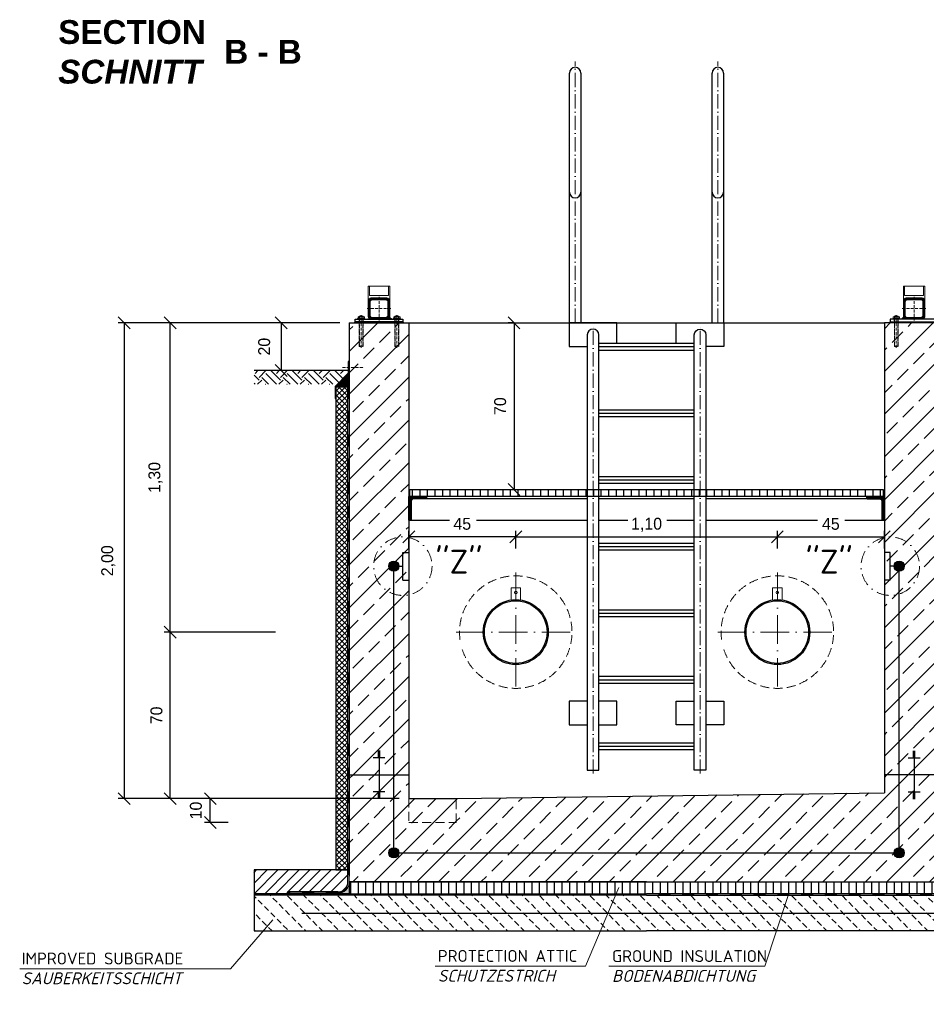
# Model space of a CAD drawing. Header units: millimetres. Extents: x -74592 to 26668, y -531 to 21180.
# Tile 6 of 27: x 3745 to 7558, y 3331 to 7470. Entities that reach past the tile are written whole.
import ezdxf

# ---------------------------------------------------------------- set-up
doc = ezdxf.new("R2010")
doc.units = ezdxf.units.MM
for name, pattern in [('ACAD_ISO10W100', [18, 12, -3, 0, -3]), ('JIS_02_1.0', [2, 1, -1]), ('STRICHPUNKT2', [0.5, 0.25, -0.125, 0, -0.125]), ('VERDECKT2', [0.1875, 0.125, -0.0625])]:
    doc.linetypes.add(name, pattern=pattern)
for name, color, linetype, lineweight in [('Bemaßung', 7, 'Continuous', 9), ('Beschriftung', 7, 'Continuous', 9), ('P------T2', 7, 'Continuous', 18), ('P------T7', 7, 'Continuous', 18), ('P-DABDICHTUNG', 7, 'Continuous', 18), ('P-ES-MD', 1, 'VERDECKT2', 18), ('P-SSLEIX', 7, 'STRICHPUNKT2', 18), ('verz. Bandstahl 30x3_5mm im Beton', 5, 'GRENZE1', 35)]:
    doc.layers.add(name, color=color, linetype=linetype, lineweight=lineweight)
doc.styles.add('LBB3.5M1000', font='isocp.shx', dxfattribs={"height": 3.5})
doc.linetypes.add('GRENZE1', pattern='A,6.35,-2.54,[133,ltypeshp.shx,S=2.54,R=0,X=-2.54,Y=0],-2.54,25.4', length=36.83)
doc.dimstyles.new('DIN', dxfattribs={"dimtxt": 2.5, "dimasz": 2.5, "dimexe": 1.25, "dimexo": 0.625, "dimtad": 1, "dimtih": 1, "dimdec": 4, "dimdsep": 46, "dimlunit": 6, "dimtxsty": 'Standard', "dimcen": 2.5, "dimadec": 0, "dimazin": 0, "dimtfac": 1, "dimtdec": 4, "dimtmove": 0, "dimatfit": 3, "dimfxl": 0, "dimtvp": 1, "dimtolj": 1, "dimtzin": 0, "dimarcsym": 0})
pattern_1 = [(45, (6381.46, 5170.74), (-89.803, 89.803), []), (45, (6471.27, 5170.74), (-89.8026, 89.8026), [63.5, -31.75])]

# ---------------------------------------------------------------- blocks, each defined once
blk = doc.blocks.new('_Oblique')
at = {"color": 0, "linetype": 'ByBlock', "lineweight": -2}
blk.add_line((-0.5, -0.5), (0.5, 0.5), dxfattribs=at)
blk = doc.blocks.new('*D23')
at = {"layer": 'Bemaßung', "color": 0, "lineweight": -2, "transparency": 16777216}
for p, q in [((4971.5, 6195.7), (4819.7, 6195.7)), ((4844.7, 6195.7), (4844.7, 5995.7)), ((4966.6, 5995.7), (4819.7, 5995.7))]:
    blk.add_line(p, q, dxfattribs=at)
at = {"layer": 'DEFPOINTS', "color": 0, "transparency": 16777216}
for p in [(5131.5, 6195.7), (4844.7, 5995.7), (5126.6, 5995.7)]:
    blk.add_point(p, dxfattribs=at)
at = {"layer": 'Bemaßung', "color": 0, "lineweight": -2, "transparency": 16777216, "xscale": 50, "yscale": 50, "zscale": 50}
for p, rotation in [((4844.7, 6195.7), 90), ((4844.7, 5995.7), 270)]:
    blk.add_blockref('_Oblique', p, dxfattribs=dict(at, rotation=rotation))
at = {"layer": 'Bemaßung', "color": 0, "transparency": 16777216, "insert": (4773.7, 6095.7), "char_height": 50, "attachment_point": 5, "rotation": 90}
blk.add_mtext('\\A1;20', dxfattribs=at)
blk = doc.blocks.new('*D50')
at = {"layer": 'Bemaßung', "color": 0, "lineweight": -2, "transparency": 16777216}
for p, q in [((5091.5, 6195.7), (4159.6, 6195.7)), ((4184.6, 6195.7), (4184.6, 4195.7)), ((5341.5, 4195.7), (4159.6, 4195.7))]:
    blk.add_line(p, q, dxfattribs=at)
at = {"layer": 'DEFPOINTS', "color": 0, "transparency": 16777216}
for p in [(5131.5, 6195.7), (4184.6, 4195.7), (5381.5, 4195.7)]:
    blk.add_point(p, dxfattribs=at)
at = {"layer": 'Bemaßung', "color": 0, "lineweight": -2, "transparency": 16777216, "xscale": 50, "yscale": 50, "zscale": 50}
for p, rotation in [((4184.6, 6195.7), 90), ((4184.6, 4195.7), 270)]:
    blk.add_blockref('_Oblique', p, dxfattribs=dict(at, rotation=rotation))
at = {"layer": 'Bemaßung', "color": 0, "transparency": 16777216, "insert": (4118, 5195.7), "char_height": 50, "attachment_point": 5, "rotation": 90}
blk.add_mtext('\\A1;2,00', dxfattribs=at)
blk = doc.blocks.new('*D51')
at = {"layer": 'Bemaßung', "color": 0, "lineweight": -2, "transparency": 16777216}
for p, q in [((4820.6, 4895.7), (4353.4, 4895.7)), ((4378.4, 4195.7), (4378.4, 4895.7)), ((4621.5, 4195.7), (4353.4, 4195.7))]:
    blk.add_line(p, q, dxfattribs=at)
at = {"layer": 'DEFPOINTS', "color": 0, "transparency": 16777216}
for p in [(4378.4, 4895.7), (5580.6, 4895.7), (5381.5, 4195.7)]:
    blk.add_point(p, dxfattribs=at)
at = {"layer": 'Bemaßung', "color": 0, "lineweight": -2, "transparency": 16777216, "xscale": 50, "yscale": 50, "zscale": 50}
for p, rotation in [((4378.4, 4895.7), 90), ((4378.4, 4195.7), 270)]:
    blk.add_blockref('_Oblique', p, dxfattribs=dict(at, rotation=rotation))
at = {"layer": 'Bemaßung', "color": 0, "transparency": 16777216, "insert": (4320.7, 4545.7), "char_height": 50, "attachment_point": 5, "rotation": 90}
blk.add_mtext('\\A1;70', dxfattribs=at)
blk = doc.blocks.new('*D52')
at = {"layer": 'Bemaßung', "color": 0, "lineweight": -2, "transparency": 16777216}
for p, q in [((4820.6, 6195.7), (4353.4, 6195.7)), ((4378.4, 4895.7), (4378.4, 6195.7)), ((4820.6, 4895.7), (4353.4, 4895.7))]:
    blk.add_line(p, q, dxfattribs=at)
at = {"layer": 'DEFPOINTS', "color": 0, "transparency": 16777216}
for p in [(4378.4, 6195.7), (5580.6, 6195.7), (5580.6, 4895.7)]:
    blk.add_point(p, dxfattribs=at)
at = {"layer": 'Bemaßung', "color": 0, "lineweight": -2, "transparency": 16777216, "xscale": 50, "yscale": 50, "zscale": 50}
for p, rotation in [((4378.4, 6195.7), 90), ((4378.4, 4895.7), 270)]:
    blk.add_blockref('_Oblique', p, dxfattribs=dict(at, rotation=rotation))
at = {"layer": 'Bemaßung', "color": 0, "transparency": 16777216, "insert": (4316.4, 5545.7), "char_height": 50, "attachment_point": 5, "rotation": 90}
blk.add_mtext('\\A1;1,30', dxfattribs=at)
blk = doc.blocks.new('*D53')
at = {"layer": 'Bemaßung', "color": 0, "lineweight": -2, "transparency": 16777216}
for p, q in [((4621.5, 4195.7), (4521.9, 4195.7)), ((4546.9, 4095.7), (4546.9, 4195.7)), ((4621.5, 4095.7), (4521.9, 4095.7))]:
    blk.add_line(p, q, dxfattribs=at)
at = {"layer": 'DEFPOINTS', "color": 0, "transparency": 16777216}
for p in [(4546.9, 4195.7), (5381.5, 4195.7), (5381.5, 4095.7)]:
    blk.add_point(p, dxfattribs=at)
at = {"layer": 'Bemaßung', "color": 0, "lineweight": -2, "transparency": 16777216, "xscale": 50, "yscale": 50, "zscale": 50}
for p, rotation in [((4546.9, 4195.7), 90), ((4546.9, 4095.7), 270)]:
    blk.add_blockref('_Oblique', p, dxfattribs=dict(at, rotation=rotation))
at = {"layer": 'Bemaßung', "color": 0, "transparency": 16777216, "insert": (4486.5, 4145.7), "char_height": 50, "attachment_point": 5, "rotation": 90}
blk.add_mtext('\\A1;10', dxfattribs=at)
blk = doc.blocks.new('*D69')
at = {"layer": 'Bemaßung', "color": 0, "lineweight": -2, "transparency": 16777216}
for p, q in [((5381.5, 5246.6), (5381.5, 5321.7)), ((5831.5, 5246.6), (5831.5, 5321.7)), ((5831.5, 5296.7), (5381.5, 5296.7))]:
    blk.add_line(p, q, dxfattribs=at)
at = {"layer": 'DEFPOINTS', "color": 0, "transparency": 16777216}
for p in [(5381.5, 5296.7), (5381.5, 5146.6), (5831.5, 5146.6)]:
    blk.add_point(p, dxfattribs=at)
at = {"layer": 'Bemaßung', "color": 0, "lineweight": -2, "transparency": 16777216, "xscale": 50, "yscale": 50, "zscale": 50, "rotation": 180}
blk.add_blockref('_Oblique', (5381.5, 5296.7), dxfattribs=at)
at = {"layer": 'Bemaßung', "color": 0, "lineweight": -2, "transparency": 16777216, "xscale": 50, "yscale": 50, "zscale": 50}
blk.add_blockref('_Oblique', (5831.5, 5296.7), dxfattribs=at)
at = {"layer": 'Bemaßung', "color": 0, "transparency": 16777216, "insert": (5606.5, 5350.7), "char_height": 50, "attachment_point": 5}
blk.add_mtext('\\A1;45', dxfattribs=at)
blk = doc.blocks.new('*D70')
at = {"layer": 'Bemaßung', "color": 0, "lineweight": -2, "transparency": 16777216}
for p, q in [((5831.5, 5246.6), (5831.5, 5321.7)), ((6931.5, 5246.6), (6931.5, 5321.7)), ((5831.5, 5296.7), (6931.5, 5296.7))]:
    blk.add_line(p, q, dxfattribs=at)
at = {"layer": 'DEFPOINTS', "color": 0, "transparency": 16777216}
for p in [(6931.5, 5296.7), (5831.5, 5146.6), (6931.5, 5146.6)]:
    blk.add_point(p, dxfattribs=at)
at = {"layer": 'Bemaßung', "color": 0, "lineweight": -2, "transparency": 16777216, "xscale": 50, "yscale": 50, "zscale": 50, "rotation": 180}
blk.add_blockref('_Oblique', (5831.5, 5296.7), dxfattribs=at)
at = {"layer": 'Bemaßung', "color": 0, "lineweight": -2, "transparency": 16777216, "xscale": 50, "yscale": 50, "zscale": 50}
blk.add_blockref('_Oblique', (6931.5, 5296.7), dxfattribs=at)
at = {"layer": 'Bemaßung', "color": 0, "transparency": 16777216, "insert": (6381.5, 5346.8), "char_height": 50, "attachment_point": 5}
blk.add_mtext('\\A1;1,10', dxfattribs=at)
blk = doc.blocks.new('*D71')
at = {"layer": 'Bemaßung', "color": 0, "lineweight": -2, "transparency": 16777216}
for p, q in [((6931.5, 5246.6), (6931.5, 5321.7)), ((7381.5, 5246.6), (7381.5, 5321.7)), ((6931.5, 5296.7), (7381.5, 5296.7))]:
    blk.add_line(p, q, dxfattribs=at)
at = {"layer": 'DEFPOINTS', "color": 0, "transparency": 16777216}
for p in [(7381.5, 5296.7), (6931.5, 5146.6), (7381.5, 5146.6)]:
    blk.add_point(p, dxfattribs=at)
at = {"layer": 'Bemaßung', "color": 0, "lineweight": -2, "transparency": 16777216, "xscale": 50, "yscale": 50, "zscale": 50, "rotation": 180}
blk.add_blockref('_Oblique', (6931.5, 5296.7), dxfattribs=at)
at = {"layer": 'Bemaßung', "color": 0, "lineweight": -2, "transparency": 16777216, "xscale": 50, "yscale": 50, "zscale": 50}
blk.add_blockref('_Oblique', (7381.5, 5296.7), dxfattribs=at)
at = {"layer": 'Bemaßung', "color": 0, "transparency": 16777216, "insert": (7156.5, 5350.6), "char_height": 50, "attachment_point": 5}
blk.add_mtext('\\A1;45', dxfattribs=at)
blk = doc.blocks.new('*D72')
at = {"layer": 'Bemaßung', "color": 0, "lineweight": -2, "transparency": 16777216}
for p, q in [((5824.1, 6195.7), (5799.1, 6195.7)), ((5824.1, 6195.7), (5824.1, 5495.7)), ((5784.1, 5495.7), (5799.1, 5495.7))]:
    blk.add_line(p, q, dxfattribs=at)
at = {"layer": 'DEFPOINTS', "color": 0, "transparency": 16777216}
for p in [(5864.1, 6195.7), (5824.1, 5495.7), (5824.1, 5495.7)]:
    blk.add_point(p, dxfattribs=at)
at = {"layer": 'Bemaßung', "color": 0, "lineweight": -2, "transparency": 16777216, "xscale": 50, "yscale": 50, "zscale": 50}
for p, rotation in [((5824.1, 6195.7), 90), ((5824.1, 5495.7), 270)]:
    blk.add_blockref('_Oblique', p, dxfattribs=dict(at, rotation=rotation))
at = {"layer": 'Bemaßung', "color": 0, "transparency": 16777216, "insert": (5766, 5845.7), "char_height": 50, "attachment_point": 5, "rotation": 90}
blk.add_mtext('\\A1;70', dxfattribs=at)

msp = doc.modelspace()

# ---------------------------------------------------------------- hatches: boundary and pattern name
at = {"lineweight": 5}
h = msp.add_hatch(dxfattribs=at)
h.set_pattern_fill('ANSI31', color=0)
h.set_pattern_definition([(45, (-139248.433, 45526.3293), (-2.24506403, 2.24506403), [])])
edge = h.paths.add_edge_path()
edge.add_line((5223.46488, 6300.73647), (5289.46488, 6300.73647))
edge.add_arc((5289.46488, 6288.73647), 12, 0, 90, ccw=False)
edge.add_line((5301.46488, 6288.73647), (5301.46488, 6222.73647))
edge.add_arc((5289.46488, 6222.73647), 12, -90, 0, ccw=False)
edge.add_line((5289.46488, 6210.73647), (5223.46488, 6210.73647))
edge.add_arc((5223.46488, 6222.73647), 12, 180, 270, ccw=False)
edge.add_line((5211.46488, 6222.73647), (5211.46488, 6288.73647))
edge.add_arc((5223.46488, 6288.73647), 12, 90, 180, ccw=False)
edge = h.paths.add_edge_path(flags=16)
edge.add_arc((5227.46488, 6226.73647), 8, 180, 270, ccw=False)
edge.add_line((5219.46488, 6226.73647), (5219.46488, 6284.73647))
edge.add_arc((5227.46488, 6284.73647), 8, 90, 180, ccw=False)
edge.add_line((5227.46488, 6292.73647), (5285.46488, 6292.73647))
edge.add_arc((5285.46488, 6284.73647), 8, 0, 90, ccw=False)
edge.add_line((5293.46488, 6284.73647), (5293.46488, 6226.73647))
edge.add_arc((5285.46488, 6226.73647), 8, -90, 0, ccw=False)
edge.add_line((5285.46488, 6218.73647), (5227.46488, 6218.73647))
h = msp.add_hatch(dxfattribs=at)
h.set_pattern_fill('ANSI31', color=0)
h.set_pattern_definition([(45, (-138998.433, 45526.3293), (-2.24506403, 2.24506403), [])])
edge = h.paths.add_edge_path()
edge.add_line((7539.46488, 6300.73647), (7473.46488, 6300.73647))
edge.add_arc((7473.46488, 6288.73647), 12, 90, 180)
edge.add_line((7461.46488, 6288.73647), (7461.46488, 6222.73647))
edge.add_arc((7473.46488, 6222.73647), 12, 180, 270)
edge.add_line((7473.46488, 6210.73647), (7539.46488, 6210.73647))
edge.add_arc((7539.46488, 6222.73647), 12, 270, 360)
edge.add_line((7551.46488, 6222.73647), (7551.46488, 6288.73647))
edge.add_arc((7539.46488, 6288.73647), 12, 0, 90)
edge = h.paths.add_edge_path(flags=16)
edge.add_arc((7535.46488, 6226.73647), 8, 270, 360)
edge.add_line((7543.46488, 6226.73647), (7543.46488, 6284.73647))
edge.add_arc((7535.46488, 6284.73647), 8, 0, 90)
edge.add_line((7535.46488, 6292.73647), (7477.46488, 6292.73647))
edge.add_arc((7477.46488, 6284.73647), 8, 90, 180)
edge.add_line((7469.46488, 6284.73647), (7469.46488, 6226.73647))
edge.add_arc((7477.46488, 6226.73647), 8, 180, 270)
edge.add_line((7477.46488, 6218.73647), (7535.46488, 6218.73647))
h = msp.add_hatch(color=0)
h.dxf.hatch_style = 1
h.paths.add_polyline_path([(5301.04291, 6219.58227), (5309.88871, 6210.73647), (5289.46488, 6210.73647, 0.338290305)])
h.paths.add_polyline_path([(5211.88684, 6219.58227, 0.338290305), (5223.46488, 6210.73647), (5203.04105, 6210.73647)])
h = msp.add_hatch(color=0)
h.dxf.hatch_style = 1
h.paths.add_polyline_path([(7461.88684, 6219.58227), (7453.04105, 6210.73647), (7473.46488, 6210.73647, -0.338290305)])
h.paths.add_polyline_path([(7551.04291, 6219.58227, -0.338290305), (7539.46488, 6210.73647), (7559.88871, 6210.73647)])
at = {"lineweight": 0}
h = msp.add_hatch(dxfattribs=at)
h.set_pattern_fill('ANSI33', color=256, scale=20)
h.set_pattern_definition(pattern_1)
h.paths.add_polyline_path([(5381.46488, 6195.73647), (5131.46488, 6195.73647), (5131.46488, 4295.73647), (5381.46488, 4295.73647)])
h = msp.add_hatch(dxfattribs=at)
h.set_pattern_fill('ANSI33', color=256, scale=20)
h.set_pattern_definition(pattern_1)
h.paths.add_polyline_path([(7631.46488, 6195.73647), (7381.46488, 6195.73647), (7381.46488, 4295.73647), (7631.46488, 4295.73647)])
h = msp.add_hatch()
h.set_pattern_fill('EARTH', color=256, scale=10, angle=45)
h.set_pattern_definition([(45, (4931.465, 5966.6), (7e-15, 89.803), [63.5, -63.5]), (45, (4914.63, 5983.437), (7e-15, 89.803), [63.5, -63.5]), (45, (4897.79, 6000.275), (7e-15, 89.803), [63.5, -63.5]), (135, (4897.79, 6011.5), (-89.803, 7e-15), [63.5, -63.5]), (135, (4914.63, 6028.34), (-89.803, 7e-15), [63.5, -63.5]), (135, (4931.465, 6045.176), (-89.803, 7e-15), [63.5, -63.5])])
h.paths.add_polyline_path([(5080.09753, 5937.46082), (5126.61992, 5983.98321), (5126.61992, 5995.73647), (4731.46488, 5995.73647), (4731.46488, 5937.46082)])
at = {"lineweight": 5}
h = msp.add_hatch(dxfattribs=at)
h.set_pattern_fill('ANSI36', color=256, angle=90)
h.set_pattern_definition([(135, (5103.465, 5953.9255), (-6.17393, 1.6838), [7.9375, -1.5875, 0, -1.5875])])
h.paths.add_polyline_path([(5131.46488, 5981.92555), (5075.46488, 5925.92555), (5125.46488, 5925.92555), (5131.46488, 5925.92555)])
h = msp.add_hatch(dxfattribs=at)
h.set_pattern_fill('ANSI37', color=256, scale=5)
h.set_pattern_definition([(45, (5931.465, 5305.986), (-11.22532, 11.22532), []), (135, (5931.465, 5305.986), (-11.22532, -11.22532), [])])
h.paths.add_polyline_path([(5125.46488, 5925.92555), (5075.46488, 5925.92555), (5075.46488, 3895.73647), (5125.46488, 3895.73647)])
at = {"lineweight": 9}
h = msp.add_hatch(dxfattribs=at)
h.set_pattern_fill('ANSI31', color=256)
h.set_pattern_definition([(45, (-78854.0475, 43815.5142), (-2.24506403, 2.24506403), [])])
edge = h.paths.add_edge_path()
edge.add_line((5381.46488, 5365.73647), (5381.46488, 5465.73647))
edge.add_line((5381.46488, 5465.73647), (5456.46488, 5465.73647))
edge.add_line((5456.46488, 5465.73647), (5456.46488, 5460.73647))
edge.add_arc((5451.46488, 5460.73647), 5, -90, 0, ccw=False)
edge.add_line((5451.46488, 5455.73647), (5401.46488, 5455.73647))
edge.add_arc((5401.46488, 5445.73647), 10, 90, 180)
edge.add_line((5391.46488, 5445.73647), (5391.46488, 5370.73647))
edge.add_arc((5386.46488, 5370.73647), 5, -90, 0, ccw=False)
edge.add_line((5386.46488, 5365.73647), (5381.46488, 5365.73647))
h = msp.add_hatch()
h.set_pattern_fill('ANSI31', color=256, scale=10, angle=45)
h.set_pattern_definition([(90, (6381.465, 5480.736), (-31.75, 5e-15), [])])
h.paths.add_polyline_path([(5386.46488, 5495.73647), (5386.46488, 5465.73647), (7376.46488, 5465.73647), (7376.46488, 5495.73647)])
h = msp.add_hatch(dxfattribs=at)
h.set_pattern_fill('ANSI31', color=256)
h.set_pattern_definition([(45, (-78154.0475, 43815.5142), (-2.24506403, 2.24506403), [])])
edge = h.paths.add_edge_path()
edge.add_line((7381.46488, 5365.73647), (7381.46488, 5465.73647))
edge.add_line((7381.46488, 5465.73647), (7306.46488, 5465.73647))
edge.add_line((7306.46488, 5465.73647), (7306.46488, 5460.73647))
edge.add_arc((7311.46488, 5460.73647), 5, 180, 270)
edge.add_line((7311.46488, 5455.73647), (7361.46488, 5455.73647))
edge.add_arc((7361.46488, 5445.73647), 10, 0, 90, ccw=False)
edge.add_line((7371.46488, 5445.73647), (7371.46488, 5370.73647))
edge.add_arc((7376.46488, 5370.73647), 5, 180, 270)
edge.add_line((7376.46488, 5365.73647), (7381.46488, 5365.73647))
at = {"lineweight": 0}
h = msp.add_hatch(dxfattribs=at)
h.set_pattern_fill('ANSI33', color=256, scale=20)
h.set_pattern_definition(pattern_1)
h.paths.add_polyline_path([(7631.46488, 4295.73647), (7381.46488, 4295.73647), (7381.46488, 4220.73647), (5581.46488, 4195.73647), (5581.46488, 4095.73647), (5381.46488, 4095.73647), (5381.46488, 4495.73647), (5381.46488, 4295.73647), (5131.46488, 4295.73647), (5131.46488, 4169.91446), (5131.46488, 3845.73647), (6381.46488, 3845.73647), (7631.46488, 3845.73647), (7631.46488, 4169.91446)])
h = msp.add_hatch(dxfattribs=at)
h.set_pattern_fill('ANSI33', color=256, scale=20)
h.set_pattern_definition(pattern_1)
h.paths.add_polyline_path([(5581.46488, 4195.73647), (5381.46488, 4195.73647), (5381.46488, 4095.73647), (5581.46488, 4095.73647)])
h = msp.add_hatch()
h.set_pattern_fill('ANSI31', color=256, scale=10)
h.set_pattern_definition([(45, (7834.465, 3845.736), (-22.45064, 22.45064), [])])
edge = h.paths.add_edge_path()
edge.add_line((4871.08975, 3803.3805), (4871.08975, 3795.73647))
edge.add_line((4871.08975, 3795.73647), (4731.46488, 3795.73647))
edge.add_line((4731.46488, 3795.73647), (4731.46488, 3895.73647))
edge.add_line((4731.46488, 3895.73647), (5125.46488, 3895.73647))
edge.add_line((5125.46488, 3895.73647), (5125.46488, 3845.73647))
edge.add_arc((5083.1089, 3845.73647), 42.35598, 270, 360, ccw=False)
edge.add_line((5083.1089, 3803.3805), (4871.08975, 3803.3805))
h = msp.add_hatch(dxfattribs=at)
h.set_pattern_fill('AR-CONC', color=256, scale=0.48356)
h.set_pattern_definition([(50, (7713.637, 3820.7365), (3.4683817, -0.303444), [0.36267, -3.989368]), (355, (7713.637, 3820.7365), (-0.6709456, 3.6372986), [0.290136, -3.1914945]), (100.45144, (7713.926, 3820.7112), (2.797436, 3.3338545), [0.308222, -3.3904412]), (46.1842, (7713.637, 3821.7036), (5.16075, -0.800385), [0.544005, -5.984052]), (96.63564, (7714.067, 3821.637), (4.519649, 4.710446), [0.462333, -5.085665]), (351.18416, (7713.637, 3821.7036), (4.519649, 4.710446), [0.435204, -4.787242]), (21, (7714.1206, 3821.4618), (2.8864024, -1.946903), [0.36267, -3.989368]), (326, (7714.1206, 3821.4618), (1.176575, 3.506534), [0.290136, -3.1914945]), (71.45144, (7714.361, 3821.2996), (4.0629775, 1.559631), [0.308222, -3.3904412]), (37.5, (7713.637, 3820.7365), (0.05880017, 1.6097408), [0, -3.1528098, 0, -3.2398505, 0, -3.2035835]), (7.5, (7713.637, 3820.7365), (1.2720985, 1.9072164), [0, -1.8471984, 0, -3.0802758, 0, -1.2209884]), (327.5, (7712.5587, 3820.7365), (2.5813506, -0.1090663), [0, -1.2088994, 0, -3.7717663, 0, -5.0048437]), (317.5, (7712.0752, 3820.7365), (2.8200537, 0.4840674), [0, -1.5715693, 0, -2.5048397, 0, -3.5541644])])
edge = h.paths.add_edge_path()
edge.add_line((5057.16581, 3795.73647), (5083.1089, 3797.3805))
edge.add_arc((5083.1089, 3845.73647), 48.35598, 270, 360)
edge.add_line((5131.46488, 3845.73647), (5131.46488, 3795.73647))
edge.add_line((5131.46488, 3795.73647), (5057.16581, 3795.73647))
h = msp.add_hatch()
h.set_pattern_fill('ANSI31', color=256, scale=10, angle=45)
h.set_pattern_definition([(90, (5931.465, 3820.736), (-31.75, 5e-15), [])])
h.paths.add_polyline_path([(5131.46488, 3845.73647), (5131.46488, 3795.73647), (7631.46488, 3795.73647), (7631.46488, 3845.73647)])
h = msp.add_hatch(dxfattribs=at)
h.set_pattern_fill('BETON_UNBEWEHRT', color=256, scale=200, angle=90, pattern_type=2)
h.set_pattern_definition([(135, (-1156.407, 3875.09), (-35.35534, -35.35534), [25, -12.5])])
h.paths.add_polyline_path([(4731.46488, 3789.73647), (4731.46488, 3639.73647), (8031.46488, 3639.73647), (8031.46488, 3789.73647)])
at = {"layer": 'P-DABDICHTUNG'}
h = msp.add_hatch(dxfattribs=at)
h.set_pattern_fill('PLAST', scale=6, angle=90, style=0)
h.set_pattern_definition([(90, (-6994.6205, 2496.169), (-1.5, 9e-17), []), (90, (-6994.808, 2496.169), (-1.5, 9e-17), []), (90, (-6994.9955, 2496.169), (-1.5, 9e-17), [])])
h.paths.add_polyline_path([(4871.08975, 3795.73647), (4871.08975, 3797.3805), (4930.59686, 3797.3805), (4930.59686, 3795.73647)])
at = {"layer": 'verz. Bandstahl 30x3_5mm im Beton', "lineweight": -3, "ltscale": 20}
h = msp.add_hatch(color=0, dxfattribs=at)
h.dxf.hatch_style = 1
edge = h.paths.add_edge_path()
edge.add_arc((5318.96488, 5172.81147), 21.43508, 360, 720, ccw=False)
h = msp.add_hatch(color=0, dxfattribs=at)
h.dxf.hatch_style = 1
edge = h.paths.add_edge_path()
edge.add_arc((7443.96488, 5172.81147), 21.43508, -180, 180)
h = msp.add_hatch(color=0, dxfattribs=at)
h.dxf.hatch_style = 1
edge = h.paths.add_edge_path()
edge.add_arc((5318.96488, 3967.94985), 21.43508, 360, 720, ccw=False)
h = msp.add_hatch(color=0, dxfattribs=at)
h.dxf.hatch_style = 1
edge = h.paths.add_edge_path()
edge.add_arc((7443.96488, 3967.94985), 21.43508, 360, 720, ccw=False)

# ---------------------------------------------------------------- linework, layer by layer
at = {"linetype": 'ACAD_ISO10W100', "lineweight": 18, "ltscale": 5}
for p, q in [((6081.46488, 6195.73647), (6081.46488, 7295.04354)), ((6681.46488, 6195.73647), (6681.46488, 7295.04354)), ((6156.46488, 4300.73647), (6156.46488, 6184.88647)), ((6606.46488, 4300.73647), (6606.46488, 6184.88647))]:
    msp.add_line(p, q, dxfattribs=at)
for p, q in [((6057.31488, 6195.73647), (6057.31488, 7245.89354)), ((6105.61488, 7245.89354), (6105.61488, 6195.73647)), ((6657.31488, 6195.73647), (6657.31488, 7245.89354)), ((6705.61488, 7245.89354), (6705.61488, 6195.73647)), ((5301.04291, 6219.58227), (5309.88871, 6210.73647)), ((7461.88684, 6219.58227), (7453.04105, 6210.73647)), ((5131.46488, 6195.73647), (5131.46488, 3869.91446)), ((5131.46488, 6195.73647), (5381.46488, 6195.73647)), ((5156.46488, 6200.73647), (5151.46488, 6195.73647)), ((5356.46488, 6200.73647), (5361.46488, 6195.73647)), ((5381.46488, 6195.73647), (5381.46488, 4195.73647)), ((5381.46488, 6195.73647), (7381.46488, 6195.73647)), ((7631.46488, 6195.73647), (7381.46488, 6195.73647)), ((7381.46488, 6195.73647), (7381.46488, 4220.73647)), ((7406.46488, 6200.73647), (7401.46488, 6195.73647)), ((6180.61488, 6109.87647), (6582.31488, 6109.87647)), ((6180.61488, 6095.73647), (6582.31488, 6095.73647)), ((6180.61488, 6081.59647), (6582.31488, 6081.59647)), ((5126.61992, 5995.73647), (4731.46488, 5995.73647)), ((5075.46488, 5925.92555), (5131.46488, 5981.92555)), ((5125.46488, 5925.92555), (5131.46488, 5925.92555)), ((6180.61488, 5829.87647), (6582.31488, 5829.87647)), ((6180.61488, 5815.73647), (6582.31488, 5815.73647)), ((6180.61488, 5801.59647), (6582.31488, 5801.59647)), ((6180.61488, 5549.87647), (6582.31488, 5549.87647)), ((6180.61488, 5535.73647), (6582.31488, 5535.73647)), ((6180.61488, 5521.59647), (6582.31488, 5521.59647)), ((6132.31488, 5455.73647), (5451.46488, 5455.73647)), ((6582.31488, 5455.73647), (6180.61488, 5455.73647)), ((7311.46488, 5455.73647), (6630.61488, 5455.73647)), ((5386.46488, 5365.73647), (5552.21675, 5365.73647)), ((5666.77402, 5365.73647), (6132.31488, 5365.73647)), ((6180.61488, 5365.73647), (6303.20184, 5365.73647)), ((6467.19175, 5365.73647), (6582.31488, 5365.73647)), ((6630.61488, 5365.73647), (7100.51243, 5365.73647)), ((7215.06971, 5365.73647), (7376.46488, 5365.73647)), ((6180.61488, 5269.87647), (6582.31488, 5269.87647)), ((6180.61488, 5255.73647), (6582.31488, 5255.73647)), ((6180.61488, 5241.59647), (6582.31488, 5241.59647)), ((6180.61488, 4989.87647), (6582.31488, 4989.87647)), ((6180.61488, 4975.73647), (6582.31488, 4975.73647)), ((6180.61488, 4961.59647), (6582.31488, 4961.59647)), ((6180.61488, 4709.87647), (6582.31488, 4709.87647)), ((6180.61488, 4695.73647), (6582.31488, 4695.73647)), ((6180.61488, 4681.59647), (6582.31488, 4681.59647)), ((6180.61488, 4429.87647), (6582.31488, 4429.87647)), ((5261.46488, 4395.38975), (5251.46488, 4395.38975)), ((5261.46488, 4391.86985), (5251.46488, 4391.86985)), ((5261.46488, 4388.34994), (5251.46488, 4388.34994)), ((5256.46488, 4395.73647), (5256.46488, 4295.73647)), ((6180.61488, 4415.73647), (6582.31488, 4415.73647)), ((6180.61488, 4401.59647), (6582.31488, 4401.59647)), ((7501.46488, 4395.38975), (7511.46488, 4395.38975)), ((7501.46488, 4391.86985), (7511.46488, 4391.86985)), ((7501.46488, 4388.34994), (7511.46488, 4388.34994)), ((7506.46488, 4395.73647), (7506.46488, 4295.73647)), ((5281.46488, 4367.23052), (5231.46488, 4367.23052)), ((5261.46488, 4384.83004), (5251.46488, 4384.83004)), ((5261.46488, 4381.31013), (5251.46488, 4381.31013)), ((5261.46488, 4377.79023), (5251.46488, 4377.79023)), ((5261.46488, 4374.27033), (5251.46488, 4374.27033)), ((5261.46488, 4370.75042), (5251.46488, 4370.75042)), ((7481.46488, 4367.23052), (7531.46488, 4367.23052)), ((7501.46488, 4384.83004), (7511.46488, 4384.83004)), ((7501.46488, 4381.31013), (7511.46488, 4381.31013)), ((7501.46488, 4377.79023), (7511.46488, 4377.79023)), ((7501.46488, 4374.27033), (7511.46488, 4374.27033)), ((7501.46488, 4370.75042), (7511.46488, 4370.75042)), ((5131.46488, 4295.73647), (5381.46488, 4295.73647)), ((5256.46488, 4295.73647), (5256.46488, 4195.73647)), ((7631.46488, 4295.73647), (7381.46488, 4295.73647)), ((7506.46488, 4295.73647), (7506.46488, 4195.73647)), ((5281.46488, 4224.24243), (5231.46488, 4224.24243)), ((7481.46488, 4224.24243), (7531.46488, 4224.24243)), ((5261.46488, 4220.72253), (5251.46488, 4220.72253)), ((5261.46488, 4217.20262), (5251.46488, 4217.20262)), ((5261.46488, 4213.68272), (5251.46488, 4213.68272)), ((5261.46488, 4210.16281), (5251.46488, 4210.16281)), ((5261.46488, 4206.64291), (5251.46488, 4206.64291)), ((5261.46488, 4203.123), (5251.46488, 4203.123)), ((5261.46488, 4199.6031), (5251.46488, 4199.6031)), ((5261.46488, 4196.08319), (5251.46488, 4196.08319)), ((5381.46488, 4195.73647), (5581.46488, 4195.73647)), ((5581.46488, 4195.73647), (7381.46488, 4220.73647)), ((7501.46488, 4220.72253), (7511.46488, 4220.72253)), ((7501.46488, 4217.20262), (7511.46488, 4217.20262)), ((7501.46488, 4213.68272), (7511.46488, 4213.68272)), ((7501.46488, 4210.16281), (7511.46488, 4210.16281)), ((7501.46488, 4206.64291), (7511.46488, 4206.64291)), ((7501.46488, 4203.123), (7511.46488, 4203.123)), ((7501.46488, 4199.6031), (7511.46488, 4199.6031)), ((7501.46488, 4196.08319), (7511.46488, 4196.08319)), ((5125.46488, 3895.73647), (4731.46488, 3895.73647)), ((4731.46488, 3895.73647), (4731.46488, 3789.73647)), ((5125.46488, 3845.73647), (5125.46488, 3895.73647)), ((5131.46488, 3845.73647), (7631.46488, 3845.73647)), ((5131.46488, 3795.73647), (4731.46488, 3795.73647)), ((4871.08975, 3803.3805), (4871.08975, 3795.73647)), ((5083.1089, 3803.3805), (4871.08975, 3803.3805)), ((5083.1089, 3797.3805), (4871.08975, 3797.3805))]:
    msp.add_line(p, q)
at = {"linetype": 'ACAD_ISO10W100', "lineweight": 5}
for p, q in [((5256.46488, 6305.73647), (5256.46488, 6205.73647)), ((7506.46488, 6305.73647), (7506.46488, 6205.73647)), ((5306.46488, 6255.73647), (5206.46488, 6255.73647)), ((7456.46488, 6255.73647), (7556.46488, 6255.73647)), ((5181.46488, 6090.73647), (5181.46488, 6228.79747)), ((5331.46488, 6090.73647), (5331.46488, 6228.79747)), ((7431.46488, 6090.73647), (7431.46488, 6228.79747)), ((5103.37683, 6008.15479), (5190.8879, 6008.15479))]:
    msp.add_line(p, q, dxfattribs=at)
at = {"linetype": 'Continuous', "lineweight": 9}
for p, q in [((5166.46488, 6210.73647), (5166.46488, 6213.73647)), ((5166.46488, 6213.73647), (5196.46488, 6213.73647)), ((5168.06488, 6214.73647), (5168.06488, 6220.73647)), ((5171.52908, 6221.73647), (5191.40068, 6221.73647)), ((5173.46488, 6224.23647), (5189.46488, 6224.23647)), ((5173.46488, 6224.23647), (5173.46488, 6221.73647)), ((5174.68988, 6224.67157), (5174.68988, 6221.73647)), ((5174.99308, 6214.73647), (5174.99308, 6220.73647)), ((5187.93668, 6214.73647), (5187.93668, 6220.73647)), ((5188.23988, 6224.67157), (5188.23988, 6221.73647)), ((5189.46488, 6224.23647), (5189.46488, 6221.73647)), ((5194.86488, 6214.73647), (5194.86488, 6220.73647)), ((5196.46488, 6210.73647), (5196.46488, 6213.73647)), ((5346.46488, 6213.73647), (5316.46488, 6213.73647)), ((5316.46488, 6210.73647), (5316.46488, 6213.73647)), ((5318.06488, 6214.73647), (5318.06488, 6220.73647)), ((5341.40068, 6221.73647), (5321.52908, 6221.73647)), ((5339.46488, 6224.23647), (5323.46488, 6224.23647)), ((5323.46488, 6224.23647), (5323.46488, 6221.73647)), ((5324.68988, 6224.67157), (5324.68988, 6221.73647)), ((5324.99308, 6214.73647), (5324.99308, 6220.73647)), ((5337.93668, 6214.73647), (5337.93668, 6220.73647)), ((5338.23988, 6224.67157), (5338.23988, 6221.73647)), ((5339.46488, 6224.23647), (5339.46488, 6221.73647)), ((5344.86488, 6214.73647), (5344.86488, 6220.73647)), ((5346.46488, 6210.73647), (5346.46488, 6213.73647)), ((7416.46488, 6210.73647), (7416.46488, 6213.73647)), ((7416.46488, 6213.73647), (7446.46488, 6213.73647)), ((7418.06488, 6214.73647), (7418.06488, 6220.73647)), ((7421.52908, 6221.73647), (7441.40068, 6221.73647)), ((7423.46488, 6224.23647), (7439.46488, 6224.23647)), ((7423.46488, 6224.23647), (7423.46488, 6221.73647)), ((7424.68988, 6224.67157), (7424.68988, 6221.73647)), ((7424.99308, 6214.73647), (7424.99308, 6220.73647)), ((7437.93668, 6214.73647), (7437.93668, 6220.73647)), ((7438.23988, 6224.67157), (7438.23988, 6221.73647)), ((7439.46488, 6224.23647), (7439.46488, 6221.73647)), ((7444.86488, 6214.73647), (7444.86488, 6220.73647)), ((7446.46488, 6210.73647), (7446.46488, 6213.73647))]:
    msp.add_line(p, q, dxfattribs=at)
at = {"linetype": 'JIS_02_1.0', "lineweight": 5, "ltscale": 2}
for p, q in [((5172.96488, 6195.73647), (5172.96488, 6213.73647)), ((5173.46488, 6097.23647), (5173.46488, 6224.23647)), ((5174.68988, 6096.80141), (5174.68988, 6221.73647)), ((5188.23988, 6096.80141), (5188.23988, 6221.73647)), ((5189.46488, 6097.23647), (5189.46488, 6224.23647)), ((5189.96488, 6195.73647), (5189.96488, 6213.73647)), ((5322.96488, 6195.73647), (5322.96488, 6213.73647)), ((5323.46488, 6097.23647), (5323.46488, 6224.23647)), ((5324.68988, 6096.80141), (5324.68988, 6221.73647)), ((5338.23988, 6096.80141), (5338.23988, 6221.73647)), ((5339.46488, 6097.23647), (5339.46488, 6224.23647)), ((5339.96488, 6195.73647), (5339.96488, 6213.73647)), ((7422.96488, 6195.73647), (7422.96488, 6213.73647)), ((7423.46488, 6097.23647), (7423.46488, 6224.23647)), ((7424.68988, 6096.80141), (7424.68988, 6221.73647)), ((7438.23988, 6096.80141), (7438.23988, 6221.73647)), ((7439.46488, 6097.23647), (7439.46488, 6224.23647)), ((7439.96488, 6195.73647), (7439.96488, 6213.73647)), ((5173.46488, 6097.23647), (5189.46488, 6097.23647)), ((5339.46488, 6097.23647), (5323.46488, 6097.23647)), ((7423.46488, 6097.23647), (7439.46488, 6097.23647))]:
    msp.add_line(p, q, dxfattribs=at)
at = {"linetype": 'JIS_02_1.0', "lineweight": 25, "ltscale": 50}
for p, q in [((5128.46488, 5925.92555), (5128.46488, 3845.73647)), ((4731.46488, 3792.73647), (8031.46488, 3792.73647)), ((5083.1089, 3800.3805), (4871.08975, 3800.3805))]:
    msp.add_line(p, q, dxfattribs=at)
at = {"linetype": 'ACAD_ISO10W100', "lineweight": 18, "ltscale": 10}
for p, q in [((5831.46488, 5146.58647), (5831.46488, 4644.88647)), ((6931.46488, 5146.58647), (6931.46488, 4644.88647)), ((5580.61488, 4895.73647), (6082.31488, 4895.73647)), ((6680.61488, 4895.73647), (7182.31488, 4895.73647))]:
    msp.add_line(p, q, dxfattribs=at)
at = {"lineweight": 9}
for points in [[(5211.46488, 6288.73647), (5211.46488, 6350.73647), (5301.46488, 6350.73647), (5301.46488, 6288.73647)], [(7461.46488, 6288.73647), (7461.46488, 6350.73647), (7551.46488, 6350.73647), (7551.46488, 6288.73647)]]:
    msp.add_lwpolyline(points, dxfattribs=at)
for points in [[(5216.46488, 6310.73647), (5296.46488, 6310.73647), (5296.46488, 6350.73647), (5216.46488, 6350.73647)], [(7466.46488, 6310.73647), (7546.46488, 6310.73647), (7546.46488, 6350.73647), (7466.46488, 6350.73647)]]:
    msp.add_lwpolyline(points, close=True, dxfattribs=at)
for points in [[(5223.46488, 6300.73647), (5289.46488, 6300.73647, -0.4142135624), (5301.46488, 6288.73647), (5301.46488, 6222.73647, -0.4142135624), (5289.46488, 6210.73647), (5223.46488, 6210.73647, -0.4142135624), (5211.46488, 6222.73647), (5211.46488, 6288.73647, -0.4142135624)], [(5227.46488, 6218.73647, -0.4142135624), (5219.46488, 6226.73647), (5219.46488, 6284.73647, -0.4142135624), (5227.46488, 6292.73647), (5285.46488, 6292.73647, -0.4142135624), (5293.46488, 6284.73647), (5293.46488, 6226.73647, -0.4142135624), (5285.46488, 6218.73647)], [(7539.46488, 6300.73647), (7473.46488, 6300.73647, 0.4142135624), (7461.46488, 6288.73647), (7461.46488, 6222.73647, 0.4142135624), (7473.46488, 6210.73647), (7539.46488, 6210.73647, 0.4142135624), (7551.46488, 6222.73647), (7551.46488, 6288.73647, 0.4142135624)], [(7535.46488, 6218.73647, 0.4142135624), (7543.46488, 6226.73647), (7543.46488, 6284.73647, 0.4142135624), (7535.46488, 6292.73647), (7477.46488, 6292.73647, 0.4142135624), (7469.46488, 6284.73647), (7469.46488, 6226.73647, 0.4142135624), (7477.46488, 6218.73647)]]:
    msp.add_lwpolyline(points, format="xyb", close=True, dxfattribs=at)
for points in [[(5356.46488, 6200.73647), (5156.46488, 6200.73647), (5156.46488, 6210.73647), (5356.46488, 6210.73647)], [(7406.46488, 6200.73647), (7606.46488, 6200.73647), (7606.46488, 6210.73647), (7406.46488, 6210.73647)], [(5073.50745, 5878.04231), (5073.50745, 5928.04231), (5128.61992, 5983.15479), (5128.61992, 6033.15479), (5126.61992, 6033.15479), (5126.61992, 5983.98321), (5071.50745, 5928.87074), (5071.50745, 5878.04231)], [(5125.46488, 5925.92555), (5075.46488, 5925.92555), (5075.46488, 3895.73647), (5125.46488, 3895.73647)], [(5386.46488, 5495.73647), (7376.46488, 5495.73647), (7376.46488, 5465.73647), (5386.46488, 5465.73647)]]:
    msp.add_lwpolyline(points, close=True)
for points in [[(6256.46488, 6109.87647), (6256.46488, 6195.73647), (6056.46488, 6195.73647), (6056.46488, 6095.73647), (6132.31488, 6095.73647)], [(6506.46488, 6109.87647), (6506.46488, 6195.73647), (6706.46488, 6195.73647), (6706.46488, 6095.73647), (6630.61488, 6095.73647)], [(6132.31488, 4605.73647), (6056.46488, 4605.73647), (6056.46488, 4505.73647), (6132.31488, 4505.73647)], [(6180.61488, 4505.73647), (6256.46488, 4505.73647), (6256.46488, 4605.73647), (6180.61488, 4605.73647)], [(6582.31488, 4505.73647), (6506.46488, 4505.73647), (6506.46488, 4605.73647), (6582.31488, 4605.73647)], [(6630.61488, 4605.73647), (6706.46488, 4605.73647), (6706.46488, 4505.73647), (6630.61488, 4505.73647)], [(6381.46488, 3845.73647), (5131.46488, 3845.73647), (5131.46488, 3795.73647), (6381.46488, 3795.73647)], [(6381.46488, 3845.73647), (7631.46488, 3845.73647), (7631.46488, 3795.73647), (6381.46488, 3795.73647)], [(6381.46488, 3789.73647), (4731.46488, 3789.73647), (4731.46488, 3639.73647), (6381.46488, 3639.73647)], [(6381.46488, 3789.73647), (8031.46488, 3789.73647), (8031.46488, 3639.73647), (6381.46488, 3639.73647)]]:
    msp.add_lwpolyline(points)
for points in [[(6180.61488, 4315.73647), (6180.61488, 6145.73647, 1), (6132.31488, 6145.73647), (6132.31488, 4315.73647)], [(6582.31488, 4315.73647), (6582.31488, 6145.73647, -1), (6630.61488, 6145.73647), (6630.61488, 4315.73647)], [(5381.46488, 5365.73647), (5381.46488, 5465.73647), (5456.46488, 5465.73647), (5456.46488, 5460.73647, -0.4142135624), (5451.46488, 5455.73647), (5401.46488, 5455.73647, 0.4142135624), (5391.46488, 5445.73647), (5391.46488, 5370.73647, -0.4142135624), (5386.46488, 5365.73647)], [(7381.46488, 5365.73647), (7381.46488, 5465.73647), (7306.46488, 5465.73647), (7306.46488, 5460.73647, 0.4142135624), (7311.46488, 5455.73647), (7361.46488, 5455.73647, -0.4142135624), (7371.46488, 5445.73647), (7371.46488, 5370.73647, 0.4142135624), (7376.46488, 5365.73647)]]:
    msp.add_lwpolyline(points, format="xyb", close=True)
at = {"lineweight": 0}
for points in [[(5851.46488, 5030.76332), (5851.46488, 5082.23647), (5811.46488, 5082.23647), (5811.46488, 5030.76332)], [(6951.46488, 5030.76332), (6951.46488, 5082.23647), (6911.46488, 5082.23647), (6911.46488, 5030.76332)]]:
    msp.add_lwpolyline(points, dxfattribs=at)
for centre in [(5831.46488, 5062.23647), (6931.46488, 5062.23647)]:
    msp.add_circle(centre, 5.5, dxfattribs=at)
for centre, radius in [((5831.46488, 4895.73647), 136.5), ((5831.46488, 4895.73647), 131.5), ((6931.46488, 4895.73647), 136.5), ((6931.46488, 4895.73647), 131.5)]:
    msp.add_circle(centre, radius)
for centre, radius, start, end in [((6081.46488, 7245.89354), 24.15, 0, 180), ((6681.46488, 7245.89354), 24.15, 0, 180), ((6081.46488, 6745.73647), 24.15, 180, 0), ((6681.46488, 6745.73647), 24.15, 180, 0), ((5083.1089, 3845.73647), 42.35598, 270, 0)]:
    msp.add_arc(centre, radius, start, end)
at = {"linetype": 'Continuous', "lineweight": 9}
for centre, radius, start, end in [((5171.52898, 6215.23648), 6.49999, 57.79575833, 122.20424167), ((5171.52898, 6220.23647), 6.49999, 237.79575833, 302.20424167), ((5181.46488, 6203.65314), 22.08333, 68.76068889, 111.23931111), ((5181.46488, 6200.29438), 21.4421, 72.43264167, 107.56735833), ((5181.46488, 6235.17857), 21.4421, 252.43264167, 287.56735833), ((5191.40078, 6215.23648), 6.49999, 57.79575833, 122.20424167), ((5191.40078, 6220.23647), 6.49999, 237.79575833, 302.20424167), ((5321.52898, 6215.23648), 6.49999, 57.79575833, 122.20424167), ((5321.52898, 6220.23647), 6.49999, 237.79575833, 302.20424167), ((5331.46488, 6203.65314), 22.08333, 68.76068889, 111.23931111), ((5331.46488, 6200.29438), 21.4421, 72.43264167, 107.56735833), ((5331.46488, 6235.17857), 21.4421, 252.43264167, 287.56735833), ((5341.40078, 6215.23648), 6.49999, 57.79575833, 122.20424167), ((5341.40078, 6220.23647), 6.49999, 237.79575833, 302.20424167), ((7421.52898, 6215.23648), 6.49999, 57.79575833, 122.20424167), ((7421.52898, 6220.23647), 6.49999, 237.79575833, 302.20424167), ((7431.46488, 6203.65314), 22.08333, 68.76068889, 111.23931111), ((7431.46488, 6200.29438), 21.4421, 72.43264167, 107.56735833), ((7431.46488, 6235.17857), 21.4421, 252.43264167, 287.56735833), ((7441.40078, 6215.23648), 6.49999, 57.79575833, 122.20424167), ((7441.40078, 6220.23647), 6.49999, 237.79575833, 302.20424167)]:
    msp.add_arc(centre, radius, start, end, dxfattribs=at)
at = {"linetype": 'JIS_02_1.0', "lineweight": 5, "ltscale": 2}
for centre in [(5181.46488, 6117.81981), (5331.46488, 6117.81981), (7431.46488, 6117.81981)]:
    msp.add_arc(centre, 22.08333, 248.76068889, 291.23931111, dxfattribs=at)
at = {"linetype": 'JIS_02_1.0', "lineweight": 25, "ltscale": 50}
msp.add_arc((5083.1089, 3845.73647), 45.35598, 270, 0, dxfattribs=at)
at = {"layer": 'P-DABDICHTUNG', "color": 7}
for p, q in [((6124.6457, 3491.71919), (6264.61136, 3822.57342)), ((4930.59686, 3797.3805), (4930.59686, 3795.73647)), ((5083.1089, 3797.3805), (5057.16581, 3795.73647)), ((6879.44022, 3491.71919), (6978.06, 3792.8362)), ((4631.2061, 3480.37416), (4810.38643, 3685.65447)), ((3745.37392, 3480.37416), (4631.2061, 3480.37416)), ((5493.18459, 3491.71919), (6124.6457, 3491.71919)), ((6222.62717, 3491.71919), (6879.44022, 3491.71919))]:
    msp.add_line(p, q, dxfattribs=at)
msp.add_lwpolyline([(5131.46488, 3869.91446), (5131.46488, 3845.73647, -0.4142135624), (5083.1089, 3797.3805)], format="xyb", dxfattribs=at)
at = {"layer": 'P-ES-MD', "color": 7, "ltscale": 300}
msp.add_lwpolyline([(5381.46488, 4195.73647), (5381.46488, 4095.73647), (5581.46488, 4095.73647), (5581.46488, 4195.73647)], dxfattribs=at)
for centre in [(5831.46488, 4895.73647), (6931.46488, 4895.73647)]:
    msp.add_arc(centre, 236.5, 197.94100247, 188.51055145, dxfattribs=at)
at = {"layer": 'P-SSLEIX', "color": 7, "linetype": 'STRICHPUNKT2', "ltscale": 200}
for centre in [(5356.47217, 5172.81147), (7406.45758, 5172.81147)]:
    msp.add_circle(centre, 122.83788, dxfattribs=at)
at = {"layer": 'verz. Bandstahl 30x3_5mm im Beton', "color": 0, "lineweight": -3, "ltscale": 20}
for p, q in [((5356.47217, 5114.57846), (5356.47217, 5231.04449)), ((5356.47217, 5231.04449), (5381.46488, 5231.04449)), ((7406.45758, 5231.04449), (7381.46488, 5231.04449)), ((7406.45758, 5114.57846), (7406.45758, 5231.04449)), ((5318.96488, 5172.81147), (5356.47217, 5172.81147)), ((7443.96488, 5172.81147), (7406.45758, 5172.81147)), ((5356.47217, 5114.57846), (5381.46488, 5114.57846)), ((7406.45758, 5114.57846), (7381.46488, 5114.57846))]:
    msp.add_line(p, q, dxfattribs=at)
at = {"layer": 'verz. Bandstahl 30x3_5mm im Beton', "color": 0, "lineweight": -3, "ltscale": 5}
for p, q in [((5318.96488, 3967.94985), (5318.96488, 5172.81147)), ((7443.96488, 3967.94985), (7443.96488, 5172.81147)), ((5318.96488, 3967.94985), (7443.96488, 3967.94985)), ((4931.46488, 3714.73647), (7831.46488, 3714.73647))]:
    msp.add_line(p, q, dxfattribs=at)
at = {"layer": 'verz. Bandstahl 30x3_5mm im Beton', "color": 0, "lineweight": -3, "ltscale": 20}
for centre in [(5318.96488, 5172.81147), (7443.96488, 5172.81147), (5318.96488, 3967.94985), (7443.96488, 3967.94985)]:
    msp.add_circle(centre, 21.43508, dxfattribs=at)

# ---------------------------------------------------------------- texts
at = {"layer": 'Beschriftung', "char_height": 100, "attachment_point": 1, "style": 'LBB3.5M1000'}
for s, width, insert in [('{\\fArial|b1|i0|c0|p34;SECTION\\P\\fArial|b1|i1|c0|p34;SCHNITT}', 963.5542391, (3907.37221, 7468.5225)), ('{\\fArial|b1|i0|c0|p34;B - B}', 355.0131253, (4605.62693, 7385.54763))]:
    msp.add_mtext_dynamic_manual_height_columns(s, width=width, gutter_width=17.5, heights=[0], dxfattribs=dict(at, insert=insert))
at = {"layer": 'P------T2', "color": 7, "char_height": 50, "attachment_point": 1}
for s, insert, width in [('{\\fISOCPEUR|b0|i0|c0|p34;PROTECTION ATTIC}\\P{\\fISOCPEUR|b0|i1|c0|p34;SCHUTZESTRICH}', (5503.90295, 3559.42754), 587.8727513), ('{\\fISOCPEUR|b0|i0|c0|p34;IMPROVED SUBGRADE}\\P{\\fISOCPEUR|b0|i1|c0|p34;SAUBERKEITSSCHICHT}', (3753.56602, 3548.62138), 660.8738421), ('{\\fISOCPEUR|b0|i0|c0|p34;GROUND INSULATION}\\P{\\fISOCPEUR|b0|i1|c0|p34;BODENABDICHTUNG}', (6236.25321, 3558.77414), 660.8738421)]:
    msp.add_mtext(s, dxfattribs=dict(at, insert=insert, width=width))
at = {"layer": 'P------T7', "color": 7, "linetype": 'Continuous', "lineweight": 25, "char_height": 100, "attachment_point": 7}
for insert in [(5493.58879, 5141.79142), (7050.48891, 5141.89636)]:
    msp.add_mtext("{\\fISOCPEUR|b0|i0|c0|p34;\\C256;''Z''}", dxfattribs=dict(at, insert=insert))

# ---------------------------------------------------------------- dimensions: what is measured, and where the dimension line sits
at = {"layer": 'Bemaßung'}
for base, p1, p2, text, override, picture, middle in [((4184.64666, 4195.73647), (5131.46488, 6195.73647), (5381.46488, 4195.73647), '2,00', {"dimscale": 20, "dimexo": 2, "dimgap": 0.2, "dimblk1": 'Oblique', "dimblk2": 'Oblique', "dimsah": 1, "dimtmove": 2}, '*D50', (4118.01892, 5195.73647)), ((4378.40533, 6195.73647), (5580.61488, 4895.73647), (5580.61488, 6195.73647), '1,30', {"dimscale": 20, "dimexo": 38, "dimgap": 0.2, "dimblk1": 'Oblique', "dimblk2": 'Oblique', "dimsah": 1, "dimtmove": 2}, '*D52', (4316.40206, 5545.73647)), ((4844.68927, 5995.73647), (5131.46488, 6195.73647), (5126.61992, 5995.73647), '20', {"dimscale": 20, "dimexo": 8, "dimgap": 1, "dimblk1": 'Oblique', "dimblk2": 'Oblique', "dimsah": 1, "dimtmove": 2}, '*D23', (4773.72608, 6095.73647)), ((5824.09984, 5495.73647), (5864.09984, 6195.73647), (5824.09984, 5495.73647), '70', {"dimscale": 20, "dimexo": 2, "dimgap": 0.2, "dimblk1": 'Oblique', "dimblk2": 'Oblique', "dimsah": 1, "dimtmove": 2}, '*D72', (5766.01124, 5845.73647)), ((4378.40533, 4895.73647), (5381.46488, 4195.73647), (5580.61488, 4895.73647), '70', {"dimscale": 20, "dimexo": 38, "dimgap": 0.2, "dimblk1": 'Oblique', "dimblk2": 'Oblique', "dimsah": 1, "dimtmove": 2}, '*D51', (4320.66265, 4545.73647)), ((4546.92213, 4195.73647), (5381.46488, 4095.73647), (5381.46488, 4195.73647), '10', {"dimscale": 20, "dimexo": 38, "dimgap": 0.2, "dimblk1": 'Oblique', "dimblk2": 'Oblique', "dimsah": 1, "dimtmove": 2}, '*D53', (4486.49728, 4145.73647))]:
    dim = msp.add_linear_dim(base=base, p1=p1, p2=p2, angle=90, text=text, dimstyle='DIN', override=override, dxfattribs=at)
    dim.commit()
    dim.dimension.update_dxf_attribs({"geometry": picture, "text_midpoint": middle, "dimtype": 160})
for base, p1, p2, text, picture, middle in [((5381.46488, 5296.70047), (5831.46488, 5146.58647), (5381.46488, 5146.58647), '45', '*D69', (5606.46488, 5350.72605)), ((7381.46488, 5296.70047), (6931.46488, 5146.58647), (7381.46488, 5146.58647), '45', '*D71', (7156.46488, 5350.63193)), ((6931.46488, 5296.70047), (5831.46488, 5146.58647), (6931.46488, 5146.58647), '1,10', '*D70', (6381.46488, 5346.81998))]:
    dim = msp.add_linear_dim(base=base, p1=p1, p2=p2, text=text, dimstyle='DIN', override={"dimscale": 20, "dimexo": 5, "dimgap": 0.2, "dimblk1": 'Oblique', "dimblk2": 'Oblique', "dimsah": 1, "dimtmove": 2}, dxfattribs=at)
    dim.commit()
    dim.dimension.update_dxf_attribs({"geometry": picture, "text_midpoint": middle, "dimtype": 160})

doc.saveas('drawing.dxf')
